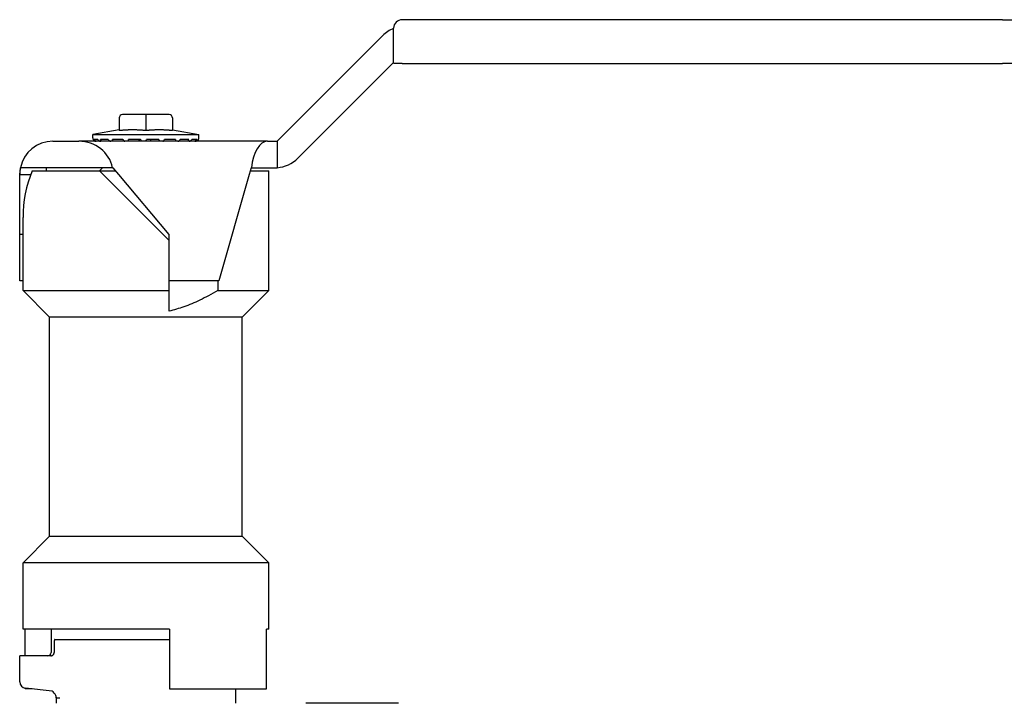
# Model space of a CAD drawing. Header units: millimetres. Extents: x 213 to 524, y 36 to 496.
# Tile 5 of 13: x 254 to 402, y 252 to 355. Entities that reach past the tile are written whole.
import ezdxf

# ---------------------------------------------------------------- set-up
doc = ezdxf.new("R2010")
doc.units = ezdxf.units.MM
doc.layers.add('DETAIL', color=2, linetype='Continuous')

msp = doc.modelspace()

# ---------------------------------------------------------------- linework, layer by layer
at = {"layer": 'DETAIL'}
for p, q in [((401.69, 354.85), (311.29, 354.85)), ((401.69, 354.85), (412.69, 354.85)), ((309.99, 353.54), (309.99, 353.55)), ((309.99, 348.42), (309.99, 353.54)), ((292.46, 336.55), (308.37, 352.46)), ((309.99, 348.42), (295.58, 334.01)), ((309.99, 348.35), (309.99, 348.42)), ((311.29, 348.25), (310.09, 348.25)), ((311.29, 348.25), (401.69, 348.25)), ((413.89, 348.25), (401.69, 348.25)), ((268.69, 340.05), (268.69, 338.14)), ((272.69, 340.55), (269.19, 340.55)), ((272.69, 340.55), (272.69, 340.05)), ((276.19, 340.55), (272.69, 340.55)), ((272.69, 340.05), (272.69, 338.14)), ((276.69, 340.05), (276.69, 338.14)), ((268.69, 338.25), (264.69, 337.55)), ((276.69, 338.25), (280.69, 337.55)), ((264.69, 337.55), (280.69, 337.55)), ((264.69, 337.05), (264.69, 337.55)), ((264.76, 336.82), (264.74, 336.82)), ((265.44, 336.82), (264.88, 336.82)), ((267, 336.82), (265.86, 336.82)), ((269.24, 336.82), (267.66, 336.82)), ((271.9, 336.82), (270.07, 336.82)), ((272.69, 336.55), (272.79, 336.82)), ((274.65, 336.82), (272.79, 336.82)), ((277.17, 336.82), (275.5, 336.82)), ((279.14, 336.82), (277.88, 336.82)), ((280.34, 336.82), (279.62, 336.82)), ((280.64, 336.82), (280.53, 336.82)), ((280.69, 337.05), (280.69, 337.55)), ((258.69, 336.55), (262.61, 336.55)), ((290.99, 336.55), (262.61, 336.55)), ((290.99, 336.55), (292.46, 336.55)), ((292.46, 336.55), (292.46, 332.56)), ((253.69, 331.55), (253.79, 332.55)), ((267.69, 332.55), (253.79, 332.55)), ((257.69, 332.55), (257.69, 332.08)), ((266.16, 332.55), (265.69, 332.08)), ((267.69, 332.55), (267.79, 332.55)), ((268.63, 331.55), (267.79, 332.55)), ((288.55, 332.55), (288.26, 331.55)), ((288.55, 332.55), (288.6, 332.55)), ((288.6, 332.55), (292.46, 332.55)), ((292.46, 332.56), (292.46, 332.55)), ((253.69, 331.55), (255.36, 331.55)), ((253.69, 322.55), (253.69, 331.55)), ((255.57, 332.08), (265.69, 332.08)), ((265.69, 332.08), (268.18, 332.08)), ((265.69, 332.08), (276.19, 321.58)), ((276.19, 322.53), (268.63, 331.55)), ((288.26, 331.55), (283.69, 315.55)), ((288.42, 332.08), (291.19, 332.08)), ((291.19, 314.07), (291.19, 332.08)), ((254.19, 314.07), (254.19, 325.08)), ((253.69, 315.55), (253.69, 322.55)), ((253.69, 322.55), (254.19, 322.55)), ((276.19, 315.55), (276.19, 322.53)), ((254.19, 315.55), (253.69, 315.55)), ((283.69, 315.55), (276.19, 315.55)), ((276.19, 314.07), (276.19, 315.55)), ((283.52, 315.55), (283.52, 314.07)), ((254.19, 314.07), (276.19, 314.07)), ((258.18, 310.08), (254.19, 314.07)), ((276.19, 310.97), (276.19, 314.07)), ((283.52, 314.07), (291.19, 314.07)), ((287.2, 310.08), (291.19, 314.07)), ((287.2, 310.08), (258.18, 310.08)), ((258.19, 277.08), (258.19, 310.08)), ((287.19, 277.08), (287.19, 310.08)), ((258.18, 277.08), (254.19, 273.09)), ((258.18, 277.08), (287.2, 277.08)), ((287.2, 277.08), (291.19, 273.09)), ((291.19, 273.09), (254.19, 273.09)), ((254.19, 263.08), (254.19, 273.09)), ((291.19, 263.08), (291.19, 273.09)), ((276.25, 263.08), (254.19, 263.08)), ((254.52, 259.08), (254.52, 263.08)), ((258.44, 263.08), (258.44, 259.58)), ((276.25, 263.08), (276.25, 254.08)), ((290.86, 254.08), (290.86, 263.08)), ((291.19, 263.08), (290.86, 263.08)), ((258.88, 261.06), (258.88, 259.58)), ((259, 261.54), (276.25, 261.54)), ((258.36, 259.08), (253.69, 259.08)), ((253.69, 255.17), (253.69, 259.08)), ((254.52, 254.08), (254.52, 254.19)), ((255.58, 254.08), (254.52, 254.08)), ((258.59, 253.76), (254.58, 254.18)), ((276.25, 254.08), (290.86, 254.08)), ((286.19, 254.08), (286.19, 251.93)), ((259.27, 252.73), (259.19, 252.73)), ((259.19, 252.73), (259.19, 251.93)), ((259.27, 252.73), (259.75, 252.73)), ((310.75, 251.93), (296.79, 251.93))]:
    msp.add_line(p, q, dxfattribs=at)
at = {"layer": 'DETAIL', "flags": 128}
for points in [[(270.69, 338.25), (270.61, 338.25), (270.52, 338.25), (270.44, 338.25), (270.36, 338.25), (270.27, 338.25), (270.19, 338.24), (270.11, 338.24), (270.03, 338.24), (269.95, 338.23), (269.86, 338.23), (269.78, 338.23), (269.7, 338.22), (269.62, 338.22), (269.54, 338.21), (269.45, 338.21), (269.37, 338.2), (269.29, 338.2), (269.2, 338.19), (269.12, 338.18), (269.04, 338.17), (268.95, 338.17), (268.86, 338.16), (268.78, 338.15), (268.69, 338.14)], [(272.69, 338.14), (272.6, 338.15), (272.52, 338.16), (272.43, 338.17), (272.34, 338.17), (272.26, 338.18), (272.18, 338.19), (272.09, 338.2), (272.01, 338.2), (271.93, 338.21), (271.84, 338.21), (271.76, 338.22), (271.68, 338.22), (271.6, 338.23), (271.52, 338.23), (271.43, 338.23), (271.35, 338.24), (271.27, 338.24), (271.19, 338.24), (271.11, 338.25), (271.02, 338.25), (270.94, 338.25), (270.86, 338.25), (270.77, 338.25), (270.69, 338.25)], [(274.69, 338.25), (274.61, 338.25), (274.52, 338.25), (274.44, 338.25), (274.36, 338.25), (274.27, 338.25), (274.19, 338.24), (274.11, 338.24), (274.03, 338.24), (273.95, 338.23), (273.86, 338.23), (273.78, 338.23), (273.7, 338.22), (273.62, 338.22), (273.54, 338.21), (273.45, 338.21), (273.37, 338.2), (273.29, 338.2), (273.2, 338.19), (273.12, 338.18), (273.04, 338.17), (272.95, 338.17), (272.86, 338.16), (272.78, 338.15), (272.69, 338.14)], [(276.69, 338.14), (276.6, 338.15), (276.52, 338.16), (276.43, 338.17), (276.34, 338.17), (276.26, 338.18), (276.18, 338.19), (276.09, 338.2), (276.01, 338.2), (275.93, 338.21), (275.84, 338.21), (275.76, 338.22), (275.68, 338.22), (275.6, 338.23), (275.52, 338.23), (275.43, 338.23), (275.35, 338.24), (275.27, 338.24), (275.19, 338.24), (275.11, 338.25), (275.02, 338.25), (274.94, 338.25), (274.86, 338.25), (274.77, 338.25), (274.69, 338.25)], [(264.76, 336.82), (264.77, 336.8), (264.79, 336.78), (264.8, 336.77), (264.81, 336.75), (264.83, 336.73), (264.84, 336.71), (264.86, 336.69), (264.88, 336.68), (264.89, 336.66), (264.91, 336.65), (264.93, 336.64), (264.95, 336.62), (264.97, 336.61), (264.99, 336.6), (265.01, 336.59), (265.03, 336.58), (265.06, 336.57), (265.08, 336.57), (265.1, 336.56), (265.12, 336.56), (265.15, 336.55), (265.17, 336.55), (265.2, 336.55), (265.22, 336.55)], [(265.3, 336.55), (265.28, 336.55), (265.26, 336.55), (265.24, 336.55), (265.21, 336.56), (265.19, 336.56), (265.17, 336.57), (265.15, 336.57), (265.12, 336.58), (265.11, 336.59), (265.09, 336.6), (265.07, 336.61), (265.05, 336.62), (265.03, 336.64), (265.01, 336.65), (264.99, 336.66), (264.98, 336.68), (264.96, 336.69), (264.95, 336.71), (264.94, 336.73), (264.92, 336.75), (264.91, 336.77), (264.9, 336.78), (264.89, 336.8), (264.88, 336.82)], [(265.44, 336.82), (265.46, 336.8), (265.47, 336.78), (265.48, 336.77), (265.5, 336.75), (265.51, 336.73), (265.53, 336.71), (265.55, 336.69), (265.56, 336.68), (265.58, 336.66), (265.6, 336.65), (265.62, 336.64), (265.64, 336.62), (265.66, 336.61), (265.68, 336.6), (265.7, 336.59), (265.72, 336.58), (265.74, 336.57), (265.76, 336.57), (265.78, 336.56), (265.81, 336.56), (265.83, 336.55), (265.85, 336.55), (265.87, 336.55), (265.89, 336.55)], [(266.19, 336.55), (266.18, 336.55), (266.16, 336.55), (266.14, 336.55), (266.12, 336.56), (266.1, 336.56), (266.08, 336.57), (266.06, 336.57), (266.04, 336.58), (266.03, 336.59), (266.01, 336.6), (265.99, 336.61), (265.98, 336.62), (265.96, 336.64), (265.95, 336.65), (265.94, 336.66), (265.92, 336.68), (265.91, 336.69), (265.9, 336.71), (265.89, 336.73), (265.88, 336.75), (265.88, 336.77), (265.87, 336.78), (265.86, 336.8), (265.86, 336.82)], [(267, 336.82), (267.01, 336.8), (267.02, 336.78), (267.04, 336.77), (267.05, 336.75), (267.07, 336.73), (267.08, 336.71), (267.1, 336.69), (267.11, 336.68), (267.13, 336.66), (267.14, 336.65), (267.16, 336.64), (267.18, 336.62), (267.2, 336.61), (267.21, 336.6), (267.23, 336.59), (267.25, 336.58), (267.26, 336.57), (267.28, 336.57), (267.3, 336.56), (267.32, 336.56), (267.34, 336.55), (267.35, 336.55), (267.37, 336.55), (267.39, 336.55)], [(267.87, 336.55), (267.85, 336.55), (267.84, 336.55), (267.83, 336.55), (267.81, 336.56), (267.8, 336.56), (267.78, 336.57), (267.77, 336.57), (267.76, 336.58), (267.75, 336.59), (267.74, 336.6), (267.73, 336.61), (267.72, 336.62), (267.71, 336.64), (267.7, 336.65), (267.69, 336.66), (267.69, 336.68), (267.68, 336.69), (267.68, 336.71), (267.67, 336.73), (267.67, 336.75), (267.66, 336.77), (267.66, 336.78), (267.66, 336.8), (267.66, 336.82)], [(269.24, 336.82), (269.25, 336.8), (269.26, 336.78), (269.27, 336.77), (269.29, 336.75), (269.3, 336.73), (269.31, 336.71), (269.32, 336.69), (269.33, 336.68), (269.34, 336.66), (269.36, 336.65), (269.37, 336.64), (269.38, 336.62), (269.39, 336.61), (269.41, 336.6), (269.42, 336.59), (269.43, 336.58), (269.44, 336.57), (269.45, 336.57), (269.47, 336.56), (269.48, 336.56), (269.49, 336.55), (269.5, 336.55), (269.51, 336.55), (269.52, 336.55)], [(270.12, 336.55), (270.12, 336.55), (270.11, 336.55), (270.1, 336.55), (270.1, 336.56), (270.09, 336.56), (270.08, 336.57), (270.08, 336.57), (270.07, 336.58), (270.07, 336.59), (270.07, 336.6), (270.06, 336.61), (270.06, 336.62), (270.06, 336.64), (270.06, 336.65), (270.05, 336.66), (270.05, 336.68), (270.05, 336.69), (270.05, 336.71), (270.06, 336.73), (270.06, 336.75), (270.06, 336.77), (270.06, 336.78), (270.06, 336.8), (270.07, 336.82)], [(271.66, 336.55), (271.67, 336.56), (271.67, 336.57), (271.67, 336.58), (271.67, 336.59), (271.68, 336.6), (271.68, 336.61), (271.68, 336.63), (271.68, 336.64), (271.69, 336.65), (271.69, 336.66), (271.69, 336.67), (271.69, 336.68), (271.7, 336.7), (271.7, 336.71), (271.7, 336.72), (271.7, 336.73), (271.71, 336.74), (271.71, 336.75), (271.71, 336.77), (271.71, 336.78), (271.72, 336.79), (271.72, 336.8), (271.72, 336.81), (271.73, 336.82)], [(271.9, 336.82), (271.9, 336.8), (271.91, 336.78), (271.92, 336.77), (271.93, 336.75), (271.94, 336.73), (271.94, 336.71), (271.95, 336.69), (271.96, 336.68), (271.96, 336.66), (271.97, 336.65), (271.98, 336.64), (271.98, 336.62), (271.99, 336.61), (272, 336.6), (272, 336.59), (272.01, 336.58), (272.01, 336.57), (272.02, 336.57), (272.02, 336.56), (272.02, 336.56), (272.03, 336.55), (272.03, 336.55), (272.03, 336.55), (272.04, 336.55)], [(273.47, 336.55), (273.46, 336.56), (273.46, 336.57), (273.46, 336.58), (273.45, 336.59), (273.45, 336.6), (273.45, 336.61), (273.45, 336.63), (273.44, 336.64), (273.44, 336.65), (273.44, 336.66), (273.43, 336.67), (273.43, 336.68), (273.43, 336.7), (273.42, 336.71), (273.42, 336.72), (273.42, 336.73), (273.42, 336.74), (273.41, 336.75), (273.41, 336.77), (273.41, 336.78), (273.4, 336.79), (273.4, 336.8), (273.4, 336.81), (273.39, 336.82)], [(274.65, 336.82), (274.65, 336.8), (274.66, 336.78), (274.66, 336.77), (274.66, 336.75), (274.67, 336.73), (274.67, 336.71), (274.67, 336.69), (274.67, 336.68), (274.67, 336.66), (274.67, 336.65), (274.67, 336.64), (274.67, 336.62), (274.67, 336.61), (274.67, 336.6), (274.67, 336.59), (274.67, 336.58), (274.66, 336.57), (274.66, 336.57), (274.66, 336.56), (274.65, 336.56), (274.65, 336.55), (274.64, 336.55), (274.64, 336.55), (274.63, 336.55)], [(275.26, 336.55), (275.26, 336.55), (275.27, 336.55), (275.28, 336.55), (275.29, 336.56), (275.3, 336.56), (275.31, 336.57), (275.32, 336.57), (275.33, 336.58), (275.34, 336.59), (275.35, 336.6), (275.36, 336.61), (275.37, 336.62), (275.38, 336.64), (275.4, 336.65), (275.41, 336.66), (275.42, 336.68), (275.43, 336.69), (275.44, 336.71), (275.45, 336.73), (275.46, 336.75), (275.47, 336.77), (275.48, 336.78), (275.49, 336.8), (275.5, 336.82)], [(277.17, 336.82), (277.17, 336.8), (277.16, 336.78), (277.16, 336.77), (277.16, 336.75), (277.16, 336.73), (277.16, 336.71), (277.15, 336.69), (277.15, 336.68), (277.14, 336.66), (277.14, 336.65), (277.13, 336.64), (277.12, 336.62), (277.11, 336.61), (277.1, 336.6), (277.1, 336.59), (277.09, 336.58), (277.08, 336.57), (277.07, 336.57), (277.05, 336.56), (277.04, 336.56), (277.03, 336.55), (277.02, 336.55), (277, 336.55), (276.99, 336.55)], [(277.51, 336.55), (277.53, 336.55), (277.54, 336.55), (277.56, 336.55), (277.57, 336.56), (277.59, 336.56), (277.61, 336.57), (277.62, 336.57), (277.64, 336.58), (277.65, 336.59), (277.67, 336.6), (277.69, 336.61), (277.7, 336.62), (277.72, 336.64), (277.74, 336.65), (277.75, 336.66), (277.77, 336.68), (277.78, 336.69), (277.8, 336.71), (277.81, 336.73), (277.82, 336.75), (277.84, 336.77), (277.85, 336.78), (277.86, 336.8), (277.88, 336.82)], [(279.14, 336.82), (279.14, 336.8), (279.13, 336.78), (279.13, 336.77), (279.12, 336.75), (279.11, 336.73), (279.1, 336.71), (279.09, 336.69), (279.08, 336.68), (279.07, 336.66), (279.06, 336.65), (279.05, 336.64), (279.04, 336.62), (279.02, 336.61), (279.01, 336.6), (278.99, 336.59), (278.98, 336.58), (278.96, 336.57), (278.94, 336.57), (278.93, 336.56), (278.91, 336.56), (278.89, 336.55), (278.87, 336.55), (278.85, 336.55), (278.83, 336.55)], [(279.19, 336.55), (279.2, 336.55), (279.23, 336.55), (279.25, 336.55), (279.27, 336.56), (279.29, 336.56), (279.31, 336.57), (279.33, 336.57), (279.35, 336.58), (279.37, 336.59), (279.39, 336.6), (279.41, 336.61), (279.43, 336.62), (279.45, 336.64), (279.47, 336.65), (279.49, 336.66), (279.5, 336.68), (279.52, 336.69), (279.54, 336.71), (279.55, 336.73), (279.57, 336.75), (279.58, 336.77), (279.6, 336.78), (279.61, 336.8), (279.62, 336.82)], [(280.34, 336.82), (280.33, 336.8), (280.32, 336.78), (280.31, 336.77), (280.3, 336.75), (280.29, 336.73), (280.28, 336.71), (280.26, 336.69), (280.25, 336.68), (280.24, 336.66), (280.22, 336.65), (280.2, 336.64), (280.18, 336.62), (280.17, 336.61), (280.15, 336.6), (280.13, 336.59), (280.11, 336.58), (280.09, 336.57), (280.07, 336.57), (280.05, 336.56), (280.02, 336.56), (280, 336.55), (279.98, 336.55), (279.96, 336.55), (279.93, 336.55)], [(280.08, 336.55), (280.1, 336.55), (280.12, 336.55), (280.15, 336.55), (280.17, 336.56), (280.19, 336.56), (280.22, 336.57), (280.24, 336.57), (280.26, 336.58), (280.28, 336.59), (280.3, 336.6), (280.32, 336.61), (280.34, 336.62), (280.36, 336.64), (280.38, 336.65), (280.4, 336.66), (280.42, 336.68), (280.44, 336.69), (280.45, 336.71), (280.47, 336.73), (280.48, 336.75), (280.5, 336.77), (280.51, 336.78), (280.52, 336.8), (280.53, 336.82)], [(280.62, 336.82), (280.61, 336.8), (280.59, 336.78), (280.58, 336.77), (280.57, 336.75), (280.55, 336.73), (280.54, 336.71), (280.52, 336.69), (280.5, 336.68), (280.49, 336.66), (280.47, 336.65), (280.45, 336.64), (280.43, 336.62), (280.41, 336.61), (280.39, 336.6), (280.37, 336.59), (280.35, 336.58), (280.32, 336.57), (280.3, 336.57), (280.28, 336.56), (280.25, 336.56), (280.23, 336.55), (280.21, 336.55), (280.18, 336.55), (280.16, 336.55)], [(283.52, 314.07), (283.16, 313.86), (282.81, 313.66), (282.47, 313.47), (282.13, 313.29), (281.8, 313.11), (281.47, 312.95), (281.15, 312.79), (280.83, 312.63), (280.52, 312.48), (280.21, 312.34), (279.9, 312.21), (279.6, 312.08), (279.3, 311.96), (279, 311.84), (278.71, 311.73), (278.42, 311.62), (278.13, 311.52), (277.85, 311.43), (277.57, 311.34), (277.29, 311.25), (277.01, 311.17), (276.73, 311.1), (276.46, 311.03), (276.19, 310.97)], [(259, 261.54), (258.99, 261.54), (258.99, 261.54), (258.98, 261.53), (258.97, 261.53), (258.96, 261.52), (258.95, 261.51), (258.94, 261.49), (258.94, 261.48), (258.93, 261.46), (258.92, 261.44), (258.92, 261.42), (258.91, 261.4), (258.91, 261.38), (258.9, 261.36), (258.9, 261.33), (258.89, 261.3), (258.89, 261.27), (258.89, 261.25), (258.88, 261.22), (258.88, 261.19), (258.88, 261.16), (258.88, 261.12), (258.88, 261.09), (258.88, 261.06)], [(258.36, 259.08), (258.39, 259.08), (258.43, 259.08), (258.46, 259.09), (258.49, 259.09), (258.53, 259.1), (258.56, 259.11), (258.59, 259.13), (258.61, 259.14), (258.64, 259.16), (258.67, 259.18), (258.7, 259.2), (258.72, 259.22), (258.75, 259.24), (258.77, 259.27), (258.79, 259.29), (258.81, 259.32), (258.82, 259.35), (258.84, 259.38), (258.85, 259.41), (258.86, 259.44), (258.87, 259.48), (258.87, 259.51), (258.88, 259.54), (258.88, 259.58)]]:
    msp.add_lwpolyline(points, dxfattribs=at)
at = {"layer": 'DETAIL'}
for centre, radius, start, end in [((311.29, 353.55), 1.3, 90, 180), ((311.9, 348.92), 5, 112.5182, 135), ((310.09, 348.35), 0.1, 180, 270), ((269.19, 340.05), 0.5, 90, 180), ((276.19, 340.05), 0.5, 0, 90), ((265.19, 337.05), 0.5, 180, 206.2398), ((280.19, 337.05), 0.5, 333.7602, 0), ((258.69, 331.55), 5, 90, 168.463), ((292.04, 337.55), 5, 274.752, 315), ((258.69, 331.55), 5, 168.463, 180), ((272.69, 325.08), 18.5, 157.7667, 180), ((257.94, 259.58), 0.5, 270, 0), ((254.68, 255.17), 0.99, 179.6368, 264.4636), ((257.73, 252.53), 1.5, 23.1102, 54.9899), ((258.19, 252.73), 1, 0, 23.1102)]:
    msp.add_arc(centre, radius, start, end, dxfattribs=at)
for centre, major_axis, ratio, start_param, end_param in [((262.61, 331.55), (5.18, 0), 0.964539, 0.201358, 1.570796), ((290.99, 331.55), (0, 5), 0.488392, 0, 1.369438)]:
    msp.add_ellipse(centre, major_axis=major_axis, ratio=ratio, start_param=start_param, end_param=end_param, dxfattribs=at)

doc.saveas('drawing.dxf')
